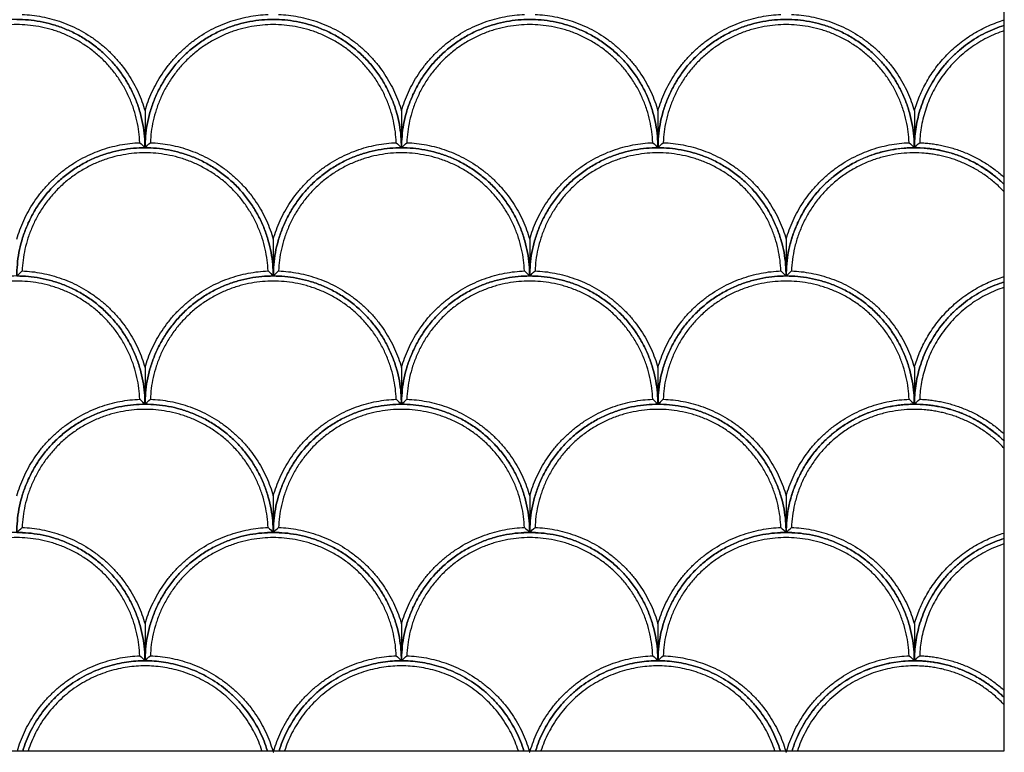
# Model space of a CAD drawing. Header units: millimetres. Extents: x 3369.77 to 3374.03, y 1984.94 to 1989.4.
# Tile 2 of 9: x 3370.63 to 3371.78, y 1984.94 to 1985.8. Entities that reach past the tile are written whole.
import ezdxf

# ---------------------------------------------------------------- set-up
doc = ezdxf.new("R2010")
doc.units = ezdxf.units.MM
doc.layers.add('Make2D', color=7, linetype='Continuous', true_color=0x000000)
doc.layers.add('Make2D$Visible$Curves', color=7, linetype='Continuous', true_color=0x000000)

# ---------------------------------------------------------------- blocks, each defined once
blk = doc.blocks.new('Lonicera1')
at = {"layer": 'Make2D'}
blk.add_lwpolyline([(3369.7721, 1984.9438), (3371.7825, 1984.9438), (3371.7825, 1986.9542), (3369.7721, 1986.9542)], close=True, dxfattribs=at)
at = {"layer": 'Make2D$Visible$Curves', "color": 18, "lineweight": -3, "true_color": 0x000000}
for points, weights, knots in [([(3370.7773, 1985.649), (3370.7773, 1985.799), (3370.6273, 1985.799), (3370.4773, 1985.799), (3370.4773, 1985.649)], [1, 0.707106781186, 1, 0.707106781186, 1], [-0.000025, -0.000025, -0.000025, 8.85715, 8.85715, 17.714326, 17.714326, 17.714326]), ([(3371.0773, 1985.649), (3371.0773, 1985.799), (3370.9273, 1985.799), (3370.7773, 1985.799), (3370.7773, 1985.649)], [1, 0.707106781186, 1, 0.707106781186, 1], [-0.000025, -0.000025, -0.000025, 8.85715, 8.85715, 17.714326, 17.714326, 17.714326]), ([(3371.3773, 1985.649), (3371.3773, 1985.799), (3371.2273, 1985.799), (3371.0773, 1985.799), (3371.0773, 1985.649)], [1, 0.707106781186, 1, 0.707106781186, 1], [-0.000025, -0.000025, -0.000025, 8.85715, 8.85715, 17.714326, 17.714326, 17.714326]), ([(3371.6773, 1985.649), (3371.6773, 1985.799), (3371.5273, 1985.799), (3371.3773, 1985.799), (3371.3773, 1985.649)], [1, 0.707106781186, 1, 0.707106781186, 1], [-0.000025, -0.000025, -0.000025, 8.85715, 8.85715, 17.714326, 17.714326, 17.714326]), ([(3370.7712, 1985.6549), (3370.7655, 1985.793), (3370.6273, 1985.793), (3370.4891, 1985.793), (3370.4835, 1985.6549)], [1, 0.72147592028, 1, 0.72147592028, 1], [0.231535, 0.231535, 0.231535, 8.85715, 8.85715, 17.482766, 17.482766, 17.482766]), ([(3371.0712, 1985.6549), (3371.0655, 1985.793), (3370.9273, 1985.793), (3370.7891, 1985.793), (3370.7835, 1985.6549)], [1, 0.72147592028, 1, 0.72147592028, 1], [0.231535, 0.231535, 0.231535, 8.85715, 8.85715, 17.482766, 17.482766, 17.482766]), ([(3371.3712, 1985.6549), (3371.3655, 1985.793), (3371.2273, 1985.793), (3371.0891, 1985.793), (3371.0835, 1985.6549)], [1, 0.72147592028, 1, 0.72147592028, 1], [0.231535, 0.231535, 0.231535, 8.85715, 8.85715, 17.482766, 17.482766, 17.482766]), ([(3371.6712, 1985.6549), (3371.6655, 1985.793), (3371.5273, 1985.793), (3371.3891, 1985.793), (3371.3835, 1985.6549)], [1, 0.72147592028, 1, 0.72147592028, 1], [0.231535, 0.231535, 0.231535, 8.85715, 8.85715, 17.482766, 17.482766, 17.482766]), ([(3370.9273, 1985.499), (3370.9273, 1985.649), (3370.7773, 1985.649), (3370.6273, 1985.649), (3370.6273, 1985.499)], [1, 0.707106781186, 1, 0.707106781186, 1], [-0.000025, -0.000025, -0.000025, 8.85715, 8.85715, 17.714326, 17.714326, 17.714326]), ([(3371.2273, 1985.499), (3371.2273, 1985.649), (3371.0773, 1985.649), (3370.9273, 1985.649), (3370.9273, 1985.499)], [1, 0.707106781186, 1, 0.707106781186, 1], [-0.000025, -0.000025, -0.000025, 8.85715, 8.85715, 17.714326, 17.714326, 17.714326]), ([(3371.5273, 1985.499), (3371.5273, 1985.649), (3371.3773, 1985.649), (3371.2273, 1985.649), (3371.2273, 1985.499)], [1, 0.707106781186, 1, 0.707106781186, 1], [-0.000025, -0.000025, -0.000025, 8.85715, 8.85715, 17.714326, 17.714326, 17.714326]), ([(3371.7825, 1985.6059), (3371.7387, 1985.649), (3371.6773, 1985.649), (3371.5273, 1985.649), (3371.5273, 1985.499)], [0.853567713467, 0.855001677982, 1, 0.707106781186, 1], [4.472359, 4.472359, 4.472359, 8.85715, 8.85715, 17.714326, 17.714326, 17.714326]), ([(3370.9212, 1985.5049), (3370.9155, 1985.643), (3370.7773, 1985.643), (3370.6391, 1985.643), (3370.6335, 1985.5049)], [1, 0.72147592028, 1, 0.72147592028, 1], [0.231535, 0.231535, 0.231535, 8.85715, 8.85715, 17.482766, 17.482766, 17.482766]), ([(3371.2212, 1985.5049), (3371.2155, 1985.643), (3371.0773, 1985.643), (3370.9391, 1985.643), (3370.9335, 1985.5049)], [1, 0.72147592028, 1, 0.72147592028, 1], [0.231535, 0.231535, 0.231535, 8.85715, 8.85715, 17.482766, 17.482766, 17.482766]), ([(3371.5212, 1985.5049), (3371.5155, 1985.643), (3371.3773, 1985.643), (3371.2391, 1985.643), (3371.2335, 1985.5049)], [1, 0.72147592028, 1, 0.72147592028, 1], [0.231535, 0.231535, 0.231535, 8.85715, 8.85715, 17.482766, 17.482766, 17.482766]), ([(3371.7825, 1985.5973), (3371.7398, 1985.643), (3371.6773, 1985.643), (3371.5391, 1985.643), (3371.5335, 1985.5049)], [0.861375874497, 0.851312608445, 1, 0.72147592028, 1], [4.252449, 4.252449, 4.252449, 8.85715, 8.85715, 17.482766, 17.482766, 17.482766]), ([(3370.7773, 1985.349), (3370.7773, 1985.499), (3370.6273, 1985.499), (3370.4773, 1985.499), (3370.4773, 1985.349)], [1, 0.707106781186, 1, 0.707106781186, 1], [-0.000025, -0.000025, -0.000025, 8.85715, 8.85715, 17.714326, 17.714326, 17.714326]), ([(3371.0773, 1985.349), (3371.0773, 1985.499), (3370.9273, 1985.499), (3370.7773, 1985.499), (3370.7773, 1985.349)], [1, 0.707106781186, 1, 0.707106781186, 1], [-0.000025, -0.000025, -0.000025, 8.85715, 8.85715, 17.714326, 17.714326, 17.714326]), ([(3371.3773, 1985.349), (3371.3773, 1985.499), (3371.2273, 1985.499), (3371.0773, 1985.499), (3371.0773, 1985.349)], [1, 0.707106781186, 1, 0.707106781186, 1], [-0.000025, -0.000025, -0.000025, 8.85715, 8.85715, 17.714326, 17.714326, 17.714326]), ([(3371.6773, 1985.349), (3371.6773, 1985.499), (3371.5273, 1985.499), (3371.3773, 1985.499), (3371.3773, 1985.349)], [1, 0.707106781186, 1, 0.707106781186, 1], [-0.000025, -0.000025, -0.000025, 8.85715, 8.85715, 17.714326, 17.714326, 17.714326]), ([(3370.7712, 1985.3549), (3370.7655, 1985.493), (3370.6273, 1985.493), (3370.4891, 1985.493), (3370.4835, 1985.3549)], [1, 0.72147592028, 1, 0.72147592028, 1], [0.231535, 0.231535, 0.231535, 8.85715, 8.85715, 17.482766, 17.482766, 17.482766]), ([(3371.0712, 1985.3549), (3371.0655, 1985.493), (3370.9273, 1985.493), (3370.7891, 1985.493), (3370.7835, 1985.3549)], [1, 0.72147592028, 1, 0.72147592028, 1], [0.231535, 0.231535, 0.231535, 8.85715, 8.85715, 17.482766, 17.482766, 17.482766]), ([(3371.3712, 1985.3549), (3371.3655, 1985.493), (3371.2273, 1985.493), (3371.0891, 1985.493), (3371.0835, 1985.3549)], [1, 0.72147592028, 1, 0.72147592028, 1], [0.231535, 0.231535, 0.231535, 8.85715, 8.85715, 17.482766, 17.482766, 17.482766]), ([(3371.6712, 1985.3549), (3371.6655, 1985.493), (3371.5273, 1985.493), (3371.3891, 1985.493), (3371.3835, 1985.3549)], [1, 0.72147592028, 1, 0.72147592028, 1], [0.231535, 0.231535, 0.231535, 8.85715, 8.85715, 17.482766, 17.482766, 17.482766]), ([(3370.9273, 1985.199), (3370.9273, 1985.349), (3370.7773, 1985.349), (3370.6273, 1985.349), (3370.6273, 1985.199)], [1, 0.707106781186, 1, 0.707106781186, 1], [-0.000025, -0.000025, -0.000025, 8.85715, 8.85715, 17.714326, 17.714326, 17.714326]), ([(3371.2273, 1985.199), (3371.2273, 1985.349), (3371.0773, 1985.349), (3370.9273, 1985.349), (3370.9273, 1985.199)], [1, 0.707106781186, 1, 0.707106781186, 1], [-0.000025, -0.000025, -0.000025, 8.85715, 8.85715, 17.714326, 17.714326, 17.714326]), ([(3371.5273, 1985.199), (3371.5273, 1985.349), (3371.3773, 1985.349), (3371.2273, 1985.349), (3371.2273, 1985.199)], [1, 0.707106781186, 1, 0.707106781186, 1], [-0.000025, -0.000025, -0.000025, 8.85715, 8.85715, 17.714326, 17.714326, 17.714326]), ([(3371.7825, 1985.3059), (3371.7387, 1985.349), (3371.6773, 1985.349), (3371.5273, 1985.349), (3371.5273, 1985.199)], [0.853567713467, 0.855001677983, 1, 0.707106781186, 1], [4.472359, 4.472359, 4.472359, 8.85715, 8.85715, 17.714326, 17.714326, 17.714326]), ([(3370.9212, 1985.2049), (3370.9155, 1985.343), (3370.7773, 1985.343), (3370.6391, 1985.343), (3370.6335, 1985.2049)], [1, 0.72147592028, 1, 0.72147592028, 1], [0.231535, 0.231535, 0.231535, 8.85715, 8.85715, 17.482766, 17.482766, 17.482766]), ([(3371.2212, 1985.2049), (3371.2155, 1985.343), (3371.0773, 1985.343), (3370.9391, 1985.343), (3370.9335, 1985.2049)], [1, 0.72147592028, 1, 0.72147592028, 1], [0.231535, 0.231535, 0.231535, 8.85715, 8.85715, 17.482766, 17.482766, 17.482766]), ([(3371.5212, 1985.2049), (3371.5155, 1985.343), (3371.3773, 1985.343), (3371.2391, 1985.343), (3371.2335, 1985.2049)], [1, 0.72147592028, 1, 0.72147592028, 1], [0.231535, 0.231535, 0.231535, 8.85715, 8.85715, 17.482766, 17.482766, 17.482766]), ([(3371.7825, 1985.2973), (3371.7398, 1985.343), (3371.6773, 1985.343), (3371.5391, 1985.343), (3371.5335, 1985.2049)], [0.861375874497, 0.851312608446, 1, 0.72147592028, 1], [4.252449, 4.252449, 4.252449, 8.85715, 8.85715, 17.482766, 17.482766, 17.482766]), ([(3370.7773, 1985.049), (3370.7773, 1985.199), (3370.6273, 1985.199), (3370.4773, 1985.199), (3370.4773, 1985.049)], [1, 0.707106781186, 1, 0.707106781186, 1], [-0.000025, -0.000025, -0.000025, 8.85715, 8.85715, 17.714326, 17.714326, 17.714326]), ([(3371.0773, 1985.049), (3371.0773, 1985.199), (3370.9273, 1985.199), (3370.7773, 1985.199), (3370.7773, 1985.049)], [1, 0.707106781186, 1, 0.707106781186, 1], [-0.000025, -0.000025, -0.000025, 8.85715, 8.85715, 17.714326, 17.714326, 17.714326]), ([(3371.3773, 1985.049), (3371.3773, 1985.199), (3371.2273, 1985.199), (3371.0773, 1985.199), (3371.0773, 1985.049)], [1, 0.707106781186, 1, 0.707106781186, 1], [-0.000025, -0.000025, -0.000025, 8.85715, 8.85715, 17.714326, 17.714326, 17.714326]), ([(3371.6773, 1985.049), (3371.6773, 1985.199), (3371.5273, 1985.199), (3371.3773, 1985.199), (3371.3773, 1985.049)], [1, 0.707106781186, 1, 0.707106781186, 1], [-0.000025, -0.000025, -0.000025, 8.85715, 8.85715, 17.714326, 17.714326, 17.714326]), ([(3370.7712, 1985.0549), (3370.7655, 1985.193), (3370.6273, 1985.193), (3370.4891, 1985.193), (3370.4835, 1985.0549)], [1, 0.72147592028, 1, 0.72147592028, 1], [0.231535, 0.231535, 0.231535, 8.85715, 8.85715, 17.482766, 17.482766, 17.482766]), ([(3371.0712, 1985.0549), (3371.0655, 1985.193), (3370.9273, 1985.193), (3370.7891, 1985.193), (3370.7835, 1985.0549)], [1, 0.72147592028, 1, 0.72147592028, 1], [0.231535, 0.231535, 0.231535, 8.85715, 8.85715, 17.482766, 17.482766, 17.482766]), ([(3371.3712, 1985.0549), (3371.3655, 1985.193), (3371.2273, 1985.193), (3371.0891, 1985.193), (3371.0835, 1985.0549)], [1, 0.72147592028, 1, 0.72147592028, 1], [0.231535, 0.231535, 0.231535, 8.85715, 8.85715, 17.482766, 17.482766, 17.482766]), ([(3371.6712, 1985.0549), (3371.6655, 1985.193), (3371.5273, 1985.193), (3371.3891, 1985.193), (3371.3835, 1985.0549)], [1, 0.72147592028, 1, 0.72147592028, 1], [0.231535, 0.231535, 0.231535, 8.85715, 8.85715, 17.482766, 17.482766, 17.482766]), ([(3370.9205, 1984.9438), (3370.8875, 1985.049), (3370.7773, 1985.049), (3370.6671, 1985.049), (3370.6342, 1984.9438)], [0.905126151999, 0.766647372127, 1, 0.766647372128, 0.905126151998], [1.800499, 1.800499, 1.800499, 8.85715, 8.85715, 15.913801, 15.913801, 15.913801]), ([(3371.2205, 1984.9438), (3371.1875, 1985.049), (3371.0773, 1985.049), (3370.9671, 1985.049), (3370.9342, 1984.9438)], [0.905126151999, 0.766647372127, 1, 0.766647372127, 0.905126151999], [1.800499, 1.800499, 1.800499, 8.85715, 8.85715, 15.913801, 15.913801, 15.913801]), ([(3371.5205, 1984.9438), (3371.4875, 1985.049), (3371.3773, 1985.049), (3371.2671, 1985.049), (3371.2342, 1984.9438)], [0.905126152, 0.766647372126, 1, 0.766647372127, 0.905126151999], [1.800499, 1.800499, 1.800499, 8.85715, 8.85715, 15.913801, 15.913801, 15.913801]), ([(3371.7825, 1985.0059), (3371.7387, 1985.049), (3371.6773, 1985.049), (3371.5671, 1985.049), (3371.5342, 1984.9438)], [0.853567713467, 0.855001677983, 1, 0.766647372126, 0.905126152], [4.472359, 4.472359, 4.472359, 8.85715, 8.85715, 15.913801, 15.913801, 15.913801]), ([(3370.9141, 1984.9438), (3370.8817, 1985.043), (3370.7773, 1985.043), (3370.673, 1985.043), (3370.6405, 1984.9438)], [0.914417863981, 0.77427656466, 1, 0.774276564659, 0.914417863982], [1.866718, 1.866718, 1.866718, 8.85715, 8.85715, 15.847582, 15.847582, 15.847582]), ([(3371.2141, 1984.9438), (3371.1817, 1985.043), (3371.0773, 1985.043), (3370.973, 1985.043), (3370.9405, 1984.9438)], [0.914417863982, 0.774276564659, 1, 0.774276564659, 0.914417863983], [1.866718, 1.866718, 1.866718, 8.85715, 8.85715, 15.847582, 15.847582, 15.847582]), ([(3371.5141, 1984.9438), (3371.4817, 1985.043), (3371.3773, 1985.043), (3371.273, 1985.043), (3371.2405, 1984.9438)], [0.914417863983, 0.774276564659, 1, 0.774276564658, 0.914417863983], [1.866718, 1.866718, 1.866718, 8.85715, 8.85715, 15.847582, 15.847582, 15.847582]), ([(3371.7825, 1984.9973), (3371.7398, 1985.043), (3371.6773, 1985.043), (3371.573, 1985.043), (3371.5405, 1984.9438)], [0.861375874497, 0.851312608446, 1, 0.774276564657, 0.914417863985], [4.252449, 4.252449, 4.252449, 8.85715, 8.85715, 15.847582, 15.847582, 15.847582])]:
    blk.add_rational_spline(points, weights, degree=2, knots=knots, dxfattribs=at)
for points, weights in [([(3370.6273, 1985.799), (3370.7773, 1985.799), (3370.7773, 1985.649)], [1, 0.707106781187, 1]), ([(3370.6335, 1985.8049), (3370.7462, 1985.8004), (3370.7773, 1985.692)], [1, 0.810265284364, 1]), ([(3370.7773, 1985.692), (3370.8084, 1985.8004), (3370.9212, 1985.8049)], [1, 0.810265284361, 1]), ([(3370.7773, 1985.649), (3370.7773, 1985.799), (3370.9273, 1985.799)], [1, 0.707106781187, 1]), ([(3370.9273, 1985.799), (3371.0773, 1985.799), (3371.0773, 1985.649)], [1, 0.707106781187, 1]), ([(3370.9335, 1985.8049), (3371.0462, 1985.8004), (3371.0773, 1985.692)], [1, 0.810265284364, 1]), ([(3371.0773, 1985.692), (3371.1084, 1985.8004), (3371.2212, 1985.8049)], [1, 0.810265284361, 1]), ([(3371.0773, 1985.649), (3371.0773, 1985.799), (3371.2273, 1985.799)], [1, 0.707106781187, 1]), ([(3371.2273, 1985.799), (3371.3773, 1985.799), (3371.3773, 1985.649)], [1, 0.707106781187, 1]), ([(3371.2335, 1985.8049), (3371.3462, 1985.8004), (3371.3773, 1985.692)], [1, 0.810265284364, 1]), ([(3371.3773, 1985.692), (3371.4084, 1985.8004), (3371.5212, 1985.8049)], [1, 0.810265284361, 1]), ([(3371.3773, 1985.649), (3371.3773, 1985.799), (3371.5273, 1985.799)], [1, 0.707106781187, 1]), ([(3371.5273, 1985.799), (3371.6773, 1985.799), (3371.6773, 1985.649)], [1, 0.707106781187, 1]), ([(3371.5335, 1985.8049), (3371.6462, 1985.8004), (3371.6773, 1985.692)], [1, 0.810265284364, 1]), ([(3371.6773, 1985.692), (3371.7008, 1985.7739), (3371.7825, 1985.7984)], [1, 0.849631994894, 0.937602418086]), ([(3371.7825, 1985.7921), (3371.6773, 1985.7592), (3371.6773, 1985.649)], [0.905126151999, 0.766647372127, 1]), ([(3371.6773, 1985.649), (3371.6773, 1985.7592), (3371.7825, 1985.7921)], [1, 0.766647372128, 0.905126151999]), ([(3371.7825, 1985.7858), (3371.6876, 1985.7547), (3371.6835, 1985.6549)], [0.905492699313, 0.781790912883, 1]), ([(3370.6273, 1985.542), (3370.6584, 1985.6504), (3370.7712, 1985.6549)], [1, 0.810265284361, 1]), ([(3370.6273, 1985.499), (3370.6273, 1985.649), (3370.7773, 1985.649)], [1, 0.707106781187, 1]), ([(3370.7773, 1985.649), (3370.9273, 1985.649), (3370.9273, 1985.499)], [1, 0.707106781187, 1]), ([(3370.7835, 1985.6549), (3370.8962, 1985.6504), (3370.9273, 1985.542)], [1, 0.810265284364, 1]), ([(3370.9273, 1985.542), (3370.9584, 1985.6504), (3371.0712, 1985.6549)], [1, 0.810265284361, 1]), ([(3370.9273, 1985.499), (3370.9273, 1985.649), (3371.0773, 1985.649)], [1, 0.707106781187, 1]), ([(3371.0773, 1985.649), (3371.2273, 1985.649), (3371.2273, 1985.499)], [1, 0.707106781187, 1]), ([(3371.0835, 1985.6549), (3371.1962, 1985.6504), (3371.2273, 1985.542)], [1, 0.810265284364, 1]), ([(3371.2273, 1985.542), (3371.2584, 1985.6504), (3371.3712, 1985.6549)], [1, 0.810265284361, 1]), ([(3371.2273, 1985.499), (3371.2273, 1985.649), (3371.3773, 1985.649)], [1, 0.707106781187, 1]), ([(3371.3773, 1985.649), (3371.5273, 1985.649), (3371.5273, 1985.499)], [1, 0.707106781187, 1]), ([(3371.3835, 1985.6549), (3371.4962, 1985.6504), (3371.5273, 1985.542)], [1, 0.810265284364, 1]), ([(3371.5273, 1985.542), (3371.5584, 1985.6504), (3371.6712, 1985.6549)], [1, 0.810265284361, 1]), ([(3371.5273, 1985.499), (3371.5273, 1985.649), (3371.6773, 1985.649)], [1, 0.707106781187, 1]), ([(3371.6773, 1985.649), (3371.7387, 1985.649), (3371.7825, 1985.6059)], [1, 0.855001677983, 0.853567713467]), ([(3371.6835, 1985.6549), (3371.7404, 1985.6526), (3371.7825, 1985.6142)], [1, 0.894253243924, 0.906380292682]), ([(3370.6273, 1985.499), (3370.7773, 1985.499), (3370.7773, 1985.349)], [1, 0.707106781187, 1]), ([(3370.6335, 1985.5049), (3370.7462, 1985.5004), (3370.7773, 1985.392)], [1, 0.810265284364, 1]), ([(3370.7773, 1985.392), (3370.8084, 1985.5004), (3370.9212, 1985.5049)], [1, 0.810265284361, 1]), ([(3370.7773, 1985.349), (3370.7773, 1985.499), (3370.9273, 1985.499)], [1, 0.707106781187, 1]), ([(3370.9273, 1985.499), (3371.0773, 1985.499), (3371.0773, 1985.349)], [1, 0.707106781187, 1]), ([(3370.9335, 1985.5049), (3371.0462, 1985.5004), (3371.0773, 1985.392)], [1, 0.810265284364, 1]), ([(3371.0773, 1985.392), (3371.1084, 1985.5004), (3371.2212, 1985.5049)], [1, 0.810265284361, 1]), ([(3371.0773, 1985.349), (3371.0773, 1985.499), (3371.2273, 1985.499)], [1, 0.707106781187, 1]), ([(3371.2273, 1985.499), (3371.3773, 1985.499), (3371.3773, 1985.349)], [1, 0.707106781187, 1]), ([(3371.2335, 1985.5049), (3371.3462, 1985.5004), (3371.3773, 1985.392)], [1, 0.810265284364, 1]), ([(3371.3773, 1985.392), (3371.4084, 1985.5004), (3371.5212, 1985.5049)], [1, 0.810265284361, 1]), ([(3371.3773, 1985.349), (3371.3773, 1985.499), (3371.5273, 1985.499)], [1, 0.707106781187, 1]), ([(3371.5273, 1985.499), (3371.6773, 1985.499), (3371.6773, 1985.349)], [1, 0.707106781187, 1]), ([(3371.5335, 1985.5049), (3371.6462, 1985.5004), (3371.6773, 1985.392)], [1, 0.810265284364, 1]), ([(3371.6773, 1985.392), (3371.7008, 1985.4739), (3371.7825, 1985.4984)], [1, 0.849631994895, 0.937602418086]), ([(3371.7825, 1985.4921), (3371.6773, 1985.4592), (3371.6773, 1985.349)], [0.905126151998, 0.766647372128, 1]), ([(3371.6773, 1985.349), (3371.6773, 1985.4592), (3371.7825, 1985.4921)], [1, 0.766647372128, 0.905126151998]), ([(3371.7825, 1985.4858), (3371.6876, 1985.4547), (3371.6835, 1985.3549)], [0.905492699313, 0.781790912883, 1]), ([(3370.6273, 1985.242), (3370.6584, 1985.3504), (3370.7712, 1985.3549)], [1, 0.810265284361, 1]), ([(3370.6273, 1985.199), (3370.6273, 1985.349), (3370.7773, 1985.349)], [1, 0.707106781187, 1]), ([(3370.7773, 1985.349), (3370.9273, 1985.349), (3370.9273, 1985.199)], [1, 0.707106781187, 1]), ([(3370.7835, 1985.3549), (3370.8962, 1985.3504), (3370.9273, 1985.242)], [1, 0.810265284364, 1]), ([(3370.9273, 1985.242), (3370.9584, 1985.3504), (3371.0712, 1985.3549)], [1, 0.810265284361, 1]), ([(3370.9273, 1985.199), (3370.9273, 1985.349), (3371.0773, 1985.349)], [1, 0.707106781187, 1]), ([(3371.0773, 1985.349), (3371.2273, 1985.349), (3371.2273, 1985.199)], [1, 0.707106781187, 1]), ([(3371.0835, 1985.3549), (3371.1962, 1985.3504), (3371.2273, 1985.242)], [1, 0.810265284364, 1]), ([(3371.2273, 1985.242), (3371.2584, 1985.3504), (3371.3712, 1985.3549)], [1, 0.810265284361, 1]), ([(3371.2273, 1985.199), (3371.2273, 1985.349), (3371.3773, 1985.349)], [1, 0.707106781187, 1]), ([(3371.3773, 1985.349), (3371.5273, 1985.349), (3371.5273, 1985.199)], [1, 0.707106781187, 1]), ([(3371.3835, 1985.3549), (3371.4962, 1985.3504), (3371.5273, 1985.242)], [1, 0.810265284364, 1]), ([(3371.5273, 1985.242), (3371.5584, 1985.3504), (3371.6712, 1985.3549)], [1, 0.810265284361, 1]), ([(3371.5273, 1985.199), (3371.5273, 1985.349), (3371.6773, 1985.349)], [1, 0.707106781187, 1]), ([(3371.6773, 1985.349), (3371.7387, 1985.349), (3371.7825, 1985.3059)], [1, 0.855001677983, 0.853567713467]), ([(3371.6835, 1985.3549), (3371.7404, 1985.3526), (3371.7825, 1985.3142)], [1, 0.894253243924, 0.906380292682]), ([(3370.6273, 1985.199), (3370.7773, 1985.199), (3370.7773, 1985.049)], [1, 0.707106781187, 1]), ([(3370.6335, 1985.2049), (3370.7462, 1985.2004), (3370.7773, 1985.092)], [1, 0.810265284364, 1]), ([(3370.7773, 1985.092), (3370.8084, 1985.2004), (3370.9212, 1985.2049)], [1, 0.810265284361, 1]), ([(3370.7773, 1985.049), (3370.7773, 1985.199), (3370.9273, 1985.199)], [1, 0.707106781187, 1]), ([(3370.9273, 1985.199), (3371.0773, 1985.199), (3371.0773, 1985.049)], [1, 0.707106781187, 1]), ([(3370.9335, 1985.2049), (3371.0462, 1985.2004), (3371.0773, 1985.092)], [1, 0.810265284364, 1]), ([(3371.0773, 1985.092), (3371.1084, 1985.2004), (3371.2212, 1985.2049)], [1, 0.810265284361, 1]), ([(3371.0773, 1985.049), (3371.0773, 1985.199), (3371.2273, 1985.199)], [1, 0.707106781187, 1]), ([(3371.2273, 1985.199), (3371.3773, 1985.199), (3371.3773, 1985.049)], [1, 0.707106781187, 1]), ([(3371.2335, 1985.2049), (3371.3462, 1985.2004), (3371.3773, 1985.092)], [1, 0.810265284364, 1]), ([(3371.3773, 1985.092), (3371.4084, 1985.2004), (3371.5212, 1985.2049)], [1, 0.810265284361, 1]), ([(3371.3773, 1985.049), (3371.3773, 1985.199), (3371.5273, 1985.199)], [1, 0.707106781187, 1]), ([(3371.5273, 1985.199), (3371.6773, 1985.199), (3371.6773, 1985.049)], [1, 0.707106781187, 1]), ([(3371.5335, 1985.2049), (3371.6462, 1985.2004), (3371.6773, 1985.092)], [1, 0.810265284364, 1]), ([(3371.6773, 1985.092), (3371.7008, 1985.1739), (3371.7825, 1985.1984)], [1, 0.849631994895, 0.937602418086]), ([(3371.7825, 1985.1921), (3371.6773, 1985.1592), (3371.6773, 1985.049)], [0.905126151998, 0.766647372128, 1]), ([(3371.6773, 1985.049), (3371.6773, 1985.1592), (3371.7825, 1985.1921)], [1, 0.766647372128, 0.905126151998]), ([(3371.7825, 1985.1858), (3371.6876, 1985.1547), (3371.6835, 1985.0549)], [0.905492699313, 0.781790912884, 1]), ([(3370.6279, 1984.9438), (3370.6598, 1985.0505), (3370.7712, 1985.0549)], [0.996071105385, 0.812250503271, 1]), ([(3370.6342, 1984.9438), (3370.6671, 1985.049), (3370.7773, 1985.049)], [0.905126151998, 0.766647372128, 1]), ([(3370.7773, 1985.049), (3370.8875, 1985.049), (3370.9205, 1984.9438)], [1, 0.766647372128, 0.905126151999]), ([(3370.7835, 1985.0549), (3370.8948, 1985.0505), (3370.9268, 1984.9438)], [1, 0.812250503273, 0.996071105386]), ([(3370.9279, 1984.9438), (3370.9598, 1985.0505), (3371.0712, 1985.0549)], [0.996071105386, 0.812250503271, 1]), ([(3370.9342, 1984.9438), (3370.9671, 1985.049), (3371.0773, 1985.049)], [0.905126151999, 0.766647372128, 1]), ([(3371.0773, 1985.049), (3371.1875, 1985.049), (3371.2205, 1984.9438)], [1, 0.766647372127, 0.905126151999]), ([(3371.0835, 1985.0549), (3371.1948, 1985.0505), (3371.2268, 1984.9438)], [1, 0.812250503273, 0.996071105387]), ([(3371.2279, 1984.9438), (3371.2598, 1985.0505), (3371.3712, 1985.0549)], [0.996071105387, 0.81225050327, 1]), ([(3371.2342, 1984.9438), (3371.2671, 1985.049), (3371.3773, 1985.049)], [0.905126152, 0.766647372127, 1]), ([(3371.3773, 1985.049), (3371.4875, 1985.049), (3371.5205, 1984.9438)], [1, 0.766647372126, 0.905126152]), ([(3371.3835, 1985.0549), (3371.4948, 1985.0505), (3371.5268, 1984.9438)], [1, 0.812250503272, 0.996071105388]), ([(3371.5279, 1984.9438), (3371.5598, 1985.0505), (3371.6712, 1985.0549)], [0.996071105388, 0.81225050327, 1]), ([(3371.5342, 1984.9438), (3371.5671, 1985.049), (3371.6773, 1985.049)], [0.905126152, 0.766647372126, 1]), ([(3371.6773, 1985.049), (3371.7387, 1985.049), (3371.7825, 1985.0059)], [1, 0.855001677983, 0.853567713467]), ([(3371.6835, 1985.0549), (3371.7404, 1985.0526), (3371.7825, 1985.0142)], [1, 0.894253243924, 0.906380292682]), ([(3370.9268, 1984.9438), (3370.927, 1984.9429), (3370.9273, 1984.942)], [0.996071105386, 0.99801478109, 1]), ([(3370.9273, 1984.942), (3370.9276, 1984.9429), (3370.9279, 1984.9438)], [1, 0.99801478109, 0.996071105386]), ([(3371.2268, 1984.9438), (3371.227, 1984.9429), (3371.2273, 1984.942)], [0.996071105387, 0.998014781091, 1]), ([(3371.2273, 1984.942), (3371.2276, 1984.9429), (3371.2279, 1984.9438)], [1, 0.998014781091, 0.996071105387]), ([(3371.5268, 1984.9438), (3371.527, 1984.9429), (3371.5273, 1984.942)], [0.996071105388, 0.998014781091, 1]), ([(3371.5273, 1984.942), (3371.5276, 1984.9429), (3371.5279, 1984.9438)], [1, 0.998014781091, 0.996071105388])]:
    blk.add_rational_spline(points, weights, degree=2, dxfattribs=at)
for points in [[(3370.7773, 1985.692), (3370.7773, 1985.6847), (3370.7773, 1985.6777), (3370.7773, 1985.6632), (3370.7773, 1985.6562), (3370.7773, 1985.649)], [(3371.0773, 1985.692), (3371.0773, 1985.6847), (3371.0773, 1985.6777), (3371.0773, 1985.6632), (3371.0773, 1985.6562), (3371.0773, 1985.649)], [(3371.3773, 1985.692), (3371.3773, 1985.6847), (3371.3773, 1985.6777), (3371.3773, 1985.6632), (3371.3773, 1985.6562), (3371.3773, 1985.649)], [(3371.6773, 1985.692), (3371.6773, 1985.6847), (3371.6773, 1985.6777), (3371.6773, 1985.6632), (3371.6773, 1985.6562), (3371.6773, 1985.649)], [(3370.9273, 1985.542), (3370.9273, 1985.5347), (3370.9273, 1985.5277), (3370.9273, 1985.5132), (3370.9273, 1985.5062), (3370.9273, 1985.499)], [(3371.2273, 1985.542), (3371.2273, 1985.5347), (3371.2273, 1985.5277), (3371.2273, 1985.5132), (3371.2273, 1985.5062), (3371.2273, 1985.499)], [(3371.5273, 1985.542), (3371.5273, 1985.5347), (3371.5273, 1985.5277), (3371.5273, 1985.5132), (3371.5273, 1985.5062), (3371.5273, 1985.499)], [(3370.7773, 1985.392), (3370.7773, 1985.3847), (3370.7773, 1985.3777), (3370.7773, 1985.3632), (3370.7773, 1985.3562), (3370.7773, 1985.349)], [(3371.0773, 1985.392), (3371.0773, 1985.3847), (3371.0773, 1985.3777), (3371.0773, 1985.3632), (3371.0773, 1985.3562), (3371.0773, 1985.349)], [(3371.3773, 1985.392), (3371.3773, 1985.3847), (3371.3773, 1985.3777), (3371.3773, 1985.3632), (3371.3773, 1985.3562), (3371.3773, 1985.349)], [(3371.6773, 1985.392), (3371.6773, 1985.3847), (3371.6773, 1985.3777), (3371.6773, 1985.3632), (3371.6773, 1985.3562), (3371.6773, 1985.349)], [(3370.9273, 1985.242), (3370.9273, 1985.2347), (3370.9273, 1985.2277), (3370.9273, 1985.2132), (3370.9273, 1985.2062), (3370.9273, 1985.199)], [(3371.2273, 1985.242), (3371.2273, 1985.2347), (3371.2273, 1985.2277), (3371.2273, 1985.2132), (3371.2273, 1985.2062), (3371.2273, 1985.199)], [(3371.5273, 1985.242), (3371.5273, 1985.2347), (3371.5273, 1985.2277), (3371.5273, 1985.2132), (3371.5273, 1985.2062), (3371.5273, 1985.199)], [(3370.7773, 1985.092), (3370.7773, 1985.0847), (3370.7773, 1985.0777), (3370.7773, 1985.0632), (3370.7773, 1985.0562), (3370.7773, 1985.049)], [(3371.0773, 1985.092), (3371.0773, 1985.0847), (3371.0773, 1985.0777), (3371.0773, 1985.0632), (3371.0773, 1985.0562), (3371.0773, 1985.049)], [(3371.3773, 1985.092), (3371.3773, 1985.0847), (3371.3773, 1985.0777), (3371.3773, 1985.0632), (3371.3773, 1985.0562), (3371.3773, 1985.049)], [(3371.6773, 1985.092), (3371.6773, 1985.0847), (3371.6773, 1985.0777), (3371.6773, 1985.0632), (3371.6773, 1985.0562), (3371.6773, 1985.049)]]:
    blk.add_open_spline(points, degree=3, knots=[-1.704308, -1.704308, -1.704308, -1.704308, -0.852399, -0.852399, 0, 0, 0, 0], dxfattribs=at)
for points in [[(3370.7712, 1985.6549), (3370.7733, 1985.653), (3370.7753, 1985.651), (3370.7773, 1985.649)], [(3370.7773, 1985.649), (3370.7793, 1985.651), (3370.7814, 1985.653), (3370.7835, 1985.6549)], [(3371.0712, 1985.6549), (3371.0733, 1985.653), (3371.0753, 1985.651), (3371.0773, 1985.649)], [(3371.0773, 1985.649), (3371.0793, 1985.651), (3371.0814, 1985.653), (3371.0835, 1985.6549)], [(3371.3712, 1985.6549), (3371.3733, 1985.653), (3371.3753, 1985.651), (3371.3773, 1985.649)], [(3371.3773, 1985.649), (3371.3793, 1985.651), (3371.3814, 1985.653), (3371.3835, 1985.6549)], [(3371.6712, 1985.6549), (3371.6733, 1985.653), (3371.6753, 1985.651), (3371.6773, 1985.649)], [(3371.6773, 1985.649), (3371.6793, 1985.651), (3371.6814, 1985.653), (3371.6835, 1985.6549)], [(3370.6273, 1985.499), (3370.6293, 1985.501), (3370.6314, 1985.503), (3370.6335, 1985.5049)], [(3370.9212, 1985.5049), (3370.9233, 1985.503), (3370.9253, 1985.501), (3370.9273, 1985.499)], [(3370.9273, 1985.499), (3370.9293, 1985.501), (3370.9314, 1985.503), (3370.9335, 1985.5049)], [(3371.2212, 1985.5049), (3371.2233, 1985.503), (3371.2253, 1985.501), (3371.2273, 1985.499)], [(3371.2273, 1985.499), (3371.2293, 1985.501), (3371.2314, 1985.503), (3371.2335, 1985.5049)], [(3371.5212, 1985.5049), (3371.5233, 1985.503), (3371.5253, 1985.501), (3371.5273, 1985.499)], [(3371.5273, 1985.499), (3371.5293, 1985.501), (3371.5314, 1985.503), (3371.5335, 1985.5049)], [(3370.7712, 1985.3549), (3370.7733, 1985.353), (3370.7753, 1985.351), (3370.7773, 1985.349)], [(3370.7773, 1985.349), (3370.7793, 1985.351), (3370.7814, 1985.353), (3370.7835, 1985.3549)], [(3371.0712, 1985.3549), (3371.0733, 1985.353), (3371.0753, 1985.351), (3371.0773, 1985.349)], [(3371.0773, 1985.349), (3371.0793, 1985.351), (3371.0814, 1985.353), (3371.0835, 1985.3549)], [(3371.3712, 1985.3549), (3371.3733, 1985.353), (3371.3753, 1985.351), (3371.3773, 1985.349)], [(3371.3773, 1985.349), (3371.3793, 1985.351), (3371.3814, 1985.353), (3371.3835, 1985.3549)], [(3371.6712, 1985.3549), (3371.6733, 1985.353), (3371.6753, 1985.351), (3371.6773, 1985.349)], [(3371.6773, 1985.349), (3371.6793, 1985.351), (3371.6814, 1985.353), (3371.6835, 1985.3549)], [(3370.6273, 1985.199), (3370.6293, 1985.201), (3370.6314, 1985.203), (3370.6335, 1985.2049)], [(3370.9212, 1985.2049), (3370.9233, 1985.203), (3370.9253, 1985.201), (3370.9273, 1985.199)], [(3370.9273, 1985.199), (3370.9293, 1985.201), (3370.9314, 1985.203), (3370.9335, 1985.2049)], [(3371.2212, 1985.2049), (3371.2233, 1985.203), (3371.2253, 1985.201), (3371.2273, 1985.199)], [(3371.2273, 1985.199), (3371.2293, 1985.201), (3371.2314, 1985.203), (3371.2335, 1985.2049)], [(3371.5212, 1985.2049), (3371.5233, 1985.203), (3371.5253, 1985.201), (3371.5273, 1985.199)], [(3371.5273, 1985.199), (3371.5293, 1985.201), (3371.5314, 1985.203), (3371.5335, 1985.2049)], [(3370.7712, 1985.0549), (3370.7733, 1985.053), (3370.7753, 1985.051), (3370.7773, 1985.049)], [(3370.7773, 1985.049), (3370.7793, 1985.051), (3370.7814, 1985.053), (3370.7835, 1985.0549)], [(3371.0712, 1985.0549), (3371.0733, 1985.053), (3371.0753, 1985.051), (3371.0773, 1985.049)], [(3371.0773, 1985.049), (3371.0793, 1985.051), (3371.0814, 1985.053), (3371.0835, 1985.0549)], [(3371.3712, 1985.0549), (3371.3733, 1985.053), (3371.3753, 1985.051), (3371.3773, 1985.049)], [(3371.3773, 1985.049), (3371.3793, 1985.051), (3371.3814, 1985.053), (3371.3835, 1985.0549)], [(3371.6712, 1985.0549), (3371.6733, 1985.053), (3371.6753, 1985.051), (3371.6773, 1985.049)], [(3371.6773, 1985.049), (3371.6793, 1985.051), (3371.6814, 1985.053), (3371.6835, 1985.0549)]]:
    blk.add_open_spline(points, degree=3, dxfattribs=at)

msp = doc.modelspace()

# ---------------------------------------------------------------- block references
msp.add_blockref('Lonicera1', (0, 0))

doc.saveas('drawing.dxf')
